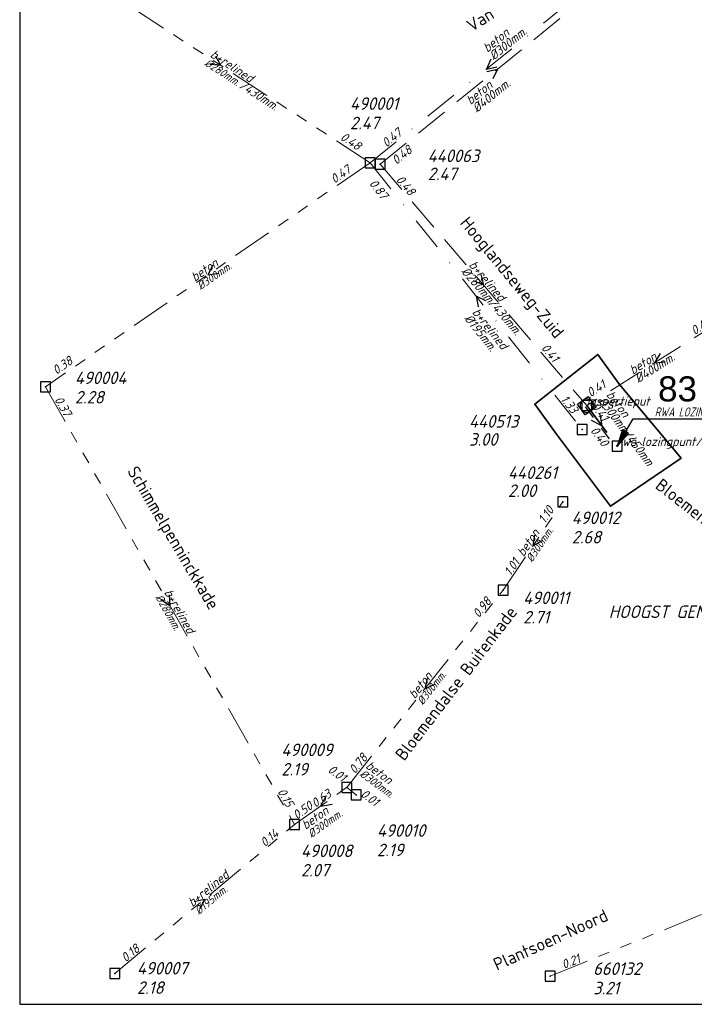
# Model space of a CAD drawing. Header units: metres. Extents: x 152202 to 157341, y 461610 to 468701.
# Tile 98 of 238: x 155075 to 155175, y 463514 to 463661. Entities that reach past the tile are written whole.
import ezdxf
from ezdxf.enums import TextEntityAlignment as Align

# ---------------------------------------------------------------- set-up
doc = ezdxf.new("R2010")
doc.units = ezdxf.units.M
doc.header["$PDMODE"] = 64
doc.header["$PDSIZE"] = 1.5
for name, pattern in [('HIDDEN', [4, 2, -2]), ('RI-GWA', [18.45, 6, -1.8, 1.75, -1.8, 1.75, -1.8, 1.75, -1.8]), ('RI-HWA', [7.4, 5, -2.4]), ('RI-VWA', [11, 5, -3, 0, -3])]:
    doc.linetypes.add(name, pattern=pattern)
doc.layers.get('0').update_dxf_attribs({"linetype": 'CONTINUOUS'})
doc.layers.get('DEFPOINTS').update_dxf_attribs({"linetype": 'CONTINUOUS'})
doc.layers.add('B-OI-RI-AANPIJLING', color=1, linetype='CONTINUOUS')
for name, color, linetype, lineweight in [('B-OI-RI-GWA-MATERIAAL-T18', 10, 'CONTINUOUS', 18), ('B-OI-RI-GWA-PUTDEKSELHOOGTE-T25', 10, 'CONTINUOUS', 25), ('B-OI-RI-GWA_BOB-T18', 10, 'CONTINUOUS', 18), ('B-OI-RI-GWA_DIAMETER-HOOGTE-T18', 10, 'CONTINUOUS', 18), ('B-OI-RI-GWA_DIAMETER-T18', 10, 'CONTINUOUS', 18), ('B-OI-RI-GWA_PUTNUMMER-T18', 10, 'CONTINUOUS', 18), ('B-OI-RI-GWA_RIOOLPUT-S', 10, 'CONTINUOUS', 25), ('B-OI-RI-GWA_TRANSPORTLEIDING-G', 10, 'RI-GWA', 18), ('B-OI-RI-HWA-BOB-T18', 150, 'CONTINUOUS', 18), ('B-OI-RI-HWA-MATERIAAL-T18', 150, 'CONTINUOUS', 18), ('B-OI-RI-HWA-PUTDEKSELHOOGTE-T25', 150, 'CONTINUOUS', 25), ('B-OI-RI-HWA-PUTNUMMER-T25', 150, 'CONTINUOUS', 25), ('B-OI-RI-HWA_DIAMETER-HOOGTE-T18', 150, 'CONTINUOUS', 18), ('B-OI-RI-HWA_DIAMETER-T18', 150, 'CONTINUOUS', 18), ('B-OI-RI-HWA_RIOOLPUT-S', 150, 'CONTINUOUS', 25), ('B-OI-RI-HWA_TRANSPORTLEIDING-G', 150, 'RI-HWA', 18), ('B-OI-RI-STROOMRICHTING-S', 252, 'CONTINUOUS', 25), ('B-OI-RI-VWA-BOB-T18', 34, 'CONTINUOUS', 18), ('B-OI-RI-VWA-DIAMETER-T18', 34, 'CONTINUOUS', 18), ('B-OI-RI-VWA-MATERIAAL-T18', 34, 'CONTINUOUS', 18), ('B-OI-RI-VWA_PUTDEKSELHOOGTE-T25', 34, 'CONTINUOUS', 25), ('B-OI-RI-VWA_PUTNUMMER-T25', 34, 'CONTINUOUS', 25), ('B-OI-RI-VWA_RIOOLPUT-S', 34, 'CONTINUOUS', 25), ('B-OI-RI-VWA_TRANSPORTLEIDING-G', 34, 'RI-VWA', 18), ('B-RO-OG-TOPOGRAFIE-T18', 2, 'CONTINUOUS', 18), ('N-OI-RI-BIJZONDERDERHEDEN-T18', 134, 'CONTINUOUS', 18), ('N-OI-RI-HWA-BOB-T18', 162, 'CONTINUOUS', 18), ('N-OI-RI-HWA-MATERIAAL-T18', 162, 'CONTINUOUS', 18), ('N-OI-RI-HWA-PUTDEKSELHOOGTE-T25', 162, 'CONTINUOUS', 25), ('N-OI-RI-HWA-PUTNUMMER-T25', 162, 'CONTINUOUS', 25), ('N-OI-RI-HWA_DIAMETER-T18', 162, 'CONTINUOUS', 18), ('N-OI-RI-HWA_RIOOLPUT-S', 162, 'CONTINUOUS', 25), ('N-OI-RI-HWA_TRANSPORTLEIDING-G', 162, 'RI-HWA', 35), ('N-OI-RI-STROOMRICHTING-S', 252, 'CONTINUOUS', 25), ('N-OI-RI-T50', 130, 'CONTINUOUS', 50), ('N-OI-RI-TRANSPORTLEIDING-GEEN VERIFICATIE-G', 161, 'HIDDEN', 30), ('N-OI-WH-T25', 2, 'CONTINUOUS', 25), ('N-RO-KG-GRENS_WERK-G', 7, 'XX-WERKGRENS', 35)]:
    doc.layers.add(name, color=color, linetype=linetype, lineweight=lineweight)
doc.styles.add('ARIAL', font='arial.ttf')
doc.styles.add('NLCS-ISO-M200-T18', font='NLCS-ISO.ttf', dxfattribs={"height": 360})
doc.styles.add('NLCS-ISO-M500-T18_CURSIEF', font='NLCS-ISO.ttf', dxfattribs={"oblique": 15, "height": 0.9})
doc.styles.add('NLCS-ISO-M750-T18_CURSIEF', font='NLCS-ISO.ttf', dxfattribs={"oblique": 15, "height": 1.35})
doc.styles.add('NLCS-ISO-M750-T25_CURSIEF', font='NLCS-ISO.ttf', dxfattribs={"oblique": 15, "height": 1.875})
doc.linetypes.add('XX-WERKGRENS', pattern='A,0,[137,NLCS.SHX,S=0.1,R=0,X=-1.1,Y=-1.35],-6', length=6)

# ---------------------------------------------------------------- blocks, each defined once
blk = doc.blocks.new('ACMAP_ANN_TEMPLATE_hwa-diam')
at = {"style": 'NLCS-ISO-M750-T18_CURSIEF', "oblique": 15}
blk.add_attdef('hwa-diam', (-3.7, -1.3), '', height=1.35, dxfattribs=at)
blk = doc.blocks.new('ACMAP_ANN_TEMPLATE_hwa-materiaal')
at = {"style": 'NLCS-ISO-M750-T18_CURSIEF', "oblique": 15}
blk.add_attdef('hwa-mat', (-3.7, 0.2), '', height=1.35, dxfattribs=at)
blk = doc.blocks.new('ACMAP_ANN_TEMPLATE_hwa-nap-l')
at = {"style": 'NLCS-ISO-M750-T18_CURSIEF', "oblique": 15}
blk.add_attdef('hwa-nap-l', (3.3, 0.2), '', height=1.35, dxfattribs=at)
blk = doc.blocks.new('ACMAP_ANN_TEMPLATE_hwa-nap-r')
at = {"style": 'NLCS-ISO-M750-T18_CURSIEF', "oblique": 15}
blk.add_attdef('hwa-nap-r', (-5.6, 0.2), '', height=1.35, dxfattribs=at)
blk = doc.blocks.new('ACMAP_ANN_TEMPLATE_hwa-puth')
at = {"color": 0, "linetype": 'ByBlock', "style": 'NLCS-ISO-M750-T25_CURSIEF', "oblique": 15}
blk.add_attdef('hwa-puth', (-9, -6.8), '', height=1.88, dxfattribs=at)
blk = doc.blocks.new('ACMAP_ANN_TEMPLATE_hwa-putnr')
at = {"color": 0, "linetype": 'ByBlock', "style": 'NLCS-ISO-M750-T25_CURSIEF', "oblique": 15}
blk.add_attdef('hwa-putnr', (-9, -4.1), '', height=1.88, dxfattribs=at)
blk = doc.blocks.new('ACMAP_ANN_TEMPLATE_type knoop')
at = {"layer": 'DEFPOINTS', "style": 'NLCS-ISO-M750-T18_CURSIEF', "oblique": 15}
blk.add_attdef('type_knoop', (0, 0), '', height=1.35, dxfattribs=at)
blk = doc.blocks.new('ACMAP_ANN_TEMPLATE_gwa-diam-hoogte')
at = {"style": 'NLCS-ISO-M750-T18_CURSIEF', "oblique": 15}
blk.add_attdef('gwa-diam-hoogte', (4, -1.3), '', height=1.35, dxfattribs=at)
blk = doc.blocks.new('ACMAP_ANN_TEMPLATE_hwa-diam-hoogte')
at = {"style": 'NLCS-ISO-M750-T18_CURSIEF', "oblique": 15}
blk.add_attdef('hwa-diam-hoogte', (2.5, -1.3), '', height=1.35, dxfattribs=at)
blk = doc.blocks.new('ACMAP_ANN_TEMPLATE_vwa-diam')
at = {"style": 'NLCS-ISO-M750-T18_CURSIEF', "oblique": 15}
blk.add_attdef('vwa-diam', (0.3, -1.3), '', height=1.35, dxfattribs=at)
blk = doc.blocks.new('ACMAP_ANN_TEMPLATE_vwa-materiaal')
at = {"style": 'NLCS-ISO-M750-T18_CURSIEF', "oblique": 15}
blk.add_attdef('vwa-mat', (0.3, 0.2), '', height=1.35, dxfattribs=at)
blk = doc.blocks.new('ACMAP_ANN_TEMPLATE_vwa-nap-l')
at = {"style": 'NLCS-ISO-M750-T18_CURSIEF', "oblique": 15}
blk.add_attdef('vwa-nap-l', (3.3, 0.2), '', height=1.35, dxfattribs=at)
blk = doc.blocks.new('ACMAP_ANN_TEMPLATE_vwa-nap-r')
at = {"style": 'NLCS-ISO-M750-T18_CURSIEF', "oblique": 15}
blk.add_attdef('vwa-nap-r', (-5.6, 0.2), '', height=1.35, dxfattribs=at)
blk = doc.blocks.new('ACMAP_ANN_TEMPLATE_gwa-diam')
at = {"style": 'NLCS-ISO-M500-T18_CURSIEF', "oblique": 15}
blk.add_attdef('gwa-diam', (-2.2, -1.3), '', height=1.2, dxfattribs=at)
blk = doc.blocks.new('ACMAP_ANN_TEMPLATE_gwa-materiaal')
at = {"style": 'NLCS-ISO-M750-T18_CURSIEF', "oblique": 15}
blk.add_attdef('gwa-mat', (-2.2, 0.2), '', height=1.35, dxfattribs=at)
blk = doc.blocks.new('ACMAP_ANN_TEMPLATE_gwa-nap-l')
at = {"style": 'NLCS-ISO-M750-T18_CURSIEF', "oblique": 15}
blk.add_attdef('gwa-nap-l', (2.3, 0.2), '', height=1.35, dxfattribs=at)
blk = doc.blocks.new('ACMAP_ANN_TEMPLATE_gwa-nap-r')
at = {"style": 'NLCS-ISO-M750-T18_CURSIEF', "oblique": 15}
blk.add_attdef('gwa-nap-r', (-5.6, 0.2), '', height=1.35, dxfattribs=at)
blk = doc.blocks.new('ACMAP_ANN_TEMPLATE_gwa-puth')
at = {"style": 'NLCS-ISO-M750-T25_CURSIEF', "oblique": 15}
blk.add_attdef('gwa-puth', (3, -5), '', height=1.88, dxfattribs=at)
blk = doc.blocks.new('ACMAP_ANN_TEMPLATE_gwa-putnr')
at = {"style": 'NLCS-ISO-M750-T25_CURSIEF', "oblique": 15}
blk.add_attdef('gwa-putnr', (3, -2.1), '', height=1.88, dxfattribs=at)
blk = doc.blocks.new('ACMAP_ANN_TEMPLATE_vwa-puth')
at = {"style": 'NLCS-ISO-M750-T25_CURSIEF', "oblique": 15}
blk.add_attdef('vwa-puth', (-3, 5), '', height=1.88, dxfattribs=at)
blk = doc.blocks.new('ACMAP_ANN_TEMPLATE_vwa-putnr')
at = {"style": 'NLCS-ISO-M750-T25_CURSIEF', "oblique": 15}
blk.add_attdef('vaw-putnr', (-3, 7.9), '', height=1.88, dxfattribs=at)
blk = doc.blocks.new('B-SRI-PUT_HWA-SO')
at = {"lineweight": -3, "flags": 128}
blk.add_lwpolyline([(-2, -2), (2, -2), (2, 2), (-2, 2)], close=True, dxfattribs=at)
at = {"lineweight": -3}
blk.add_circle((0, 0), 2, dxfattribs=at)

msp = doc.modelspace()

# ---------------------------------------------------------------- linework, layer by layer
at = {"layer": 'B-OI-RI-AANPIJLING', "flags": 128}
msp.add_lwpolyline([(155163.94, 463597.66), (155165.644, 463599.559), (155164.764, 463600.075), (155163.94, 463597.66), (155164.911, 463599.989), (155165.057, 463599.903), (155163.94, 463597.66), (155165.351, 463599.731), (155165.497, 463599.645), (155163.94, 463597.66), (155166.334, 463601.744), (155189.618, 463601.744)], dxfattribs=at)
at = {"layer": 'B-OI-RI-GWA_RIOOLPUT-S', "transparency": 33554623}
for p in [(155078.43, 463606.52), (155155.83, 463589.32), (155146.9, 463576.12), (155123.5, 463546.58), (155124.94, 463545.51), (155115.69, 463541.03), (155088.81, 463518.76), (155153.93, 463518.36)]:
    msp.add_point(p, dxfattribs=at)
at = {"layer": 'B-OI-RI-GWA_TRANSPORTLEIDING-G'}
for p, q in [((155127, 463640.04), (155082.38, 463669.09)), ((155127, 463640.04), (155082.38, 463669.09)), ((155127, 463640.04), (155078.43, 463606.52)), ((155078.43, 463606.52), (155115.69, 463541.03)), ((155146.9, 463576.12), (155155.83, 463589.32)), ((155123.5, 463546.58), (155146.9, 463576.12)), ((155115.69, 463541.03), (155123.5, 463546.58)), ((155123.5, 463546.58), (155124.94, 463545.51)), ((155088.81, 463518.76), (155115.69, 463541.03)), ((155153.93, 463518.36), (155203.07, 463538.34))]:
    msp.add_line(p, q, dxfattribs=at)
at = {"layer": 'B-OI-RI-HWA_RIOOLPUT-S'}
for p in [(155128.49, 463639.82), (155159.4, 463603.7)]:
    msp.add_point(p, dxfattribs=at)
at = {"layer": 'B-OI-RI-HWA_TRANSPORTLEIDING-G'}
for p, q in [((155128.49, 463639.82), (155163.602, 463668.229)), ((155128.49, 463639.82), (155159.4, 463603.7)), ((155128.49, 463639.82), (155159.4, 463603.7)), ((155179.7, 463616.5), (155159.4, 463603.7))]:
    msp.add_line(p, q, dxfattribs=at)
at = {"layer": 'B-OI-RI-STROOMRICHTING-S'}
for points in [[(155103.88, 463655.95), (155104.69, 463654.57), (155103.09, 463654.75)], [(155145.07, 463655.5), (155144.4, 463654.04), (155145.97, 463654.38)], [(155144.47, 463653.68), (155146.05, 463654.02), (155145.38, 463652.56)], [(155103.49, 463624.69), (155102.71, 463623.28), (155104.31, 463623.51)], [(155143.56, 463623.32), (155143.95, 463621.76), (155142.46, 463622.39)], [(155144.32, 463619.4), (155142.86, 463620.08), (155143.19, 463618.5)], [(155170.38, 463611.48), (155169.55, 463610.1), (155171.15, 463610.26)], [(155151.58, 463584.32), (155151.36, 463582.72), (155152.77, 463583.51)], [(155096.97, 463575.38), (155097.06, 463573.78), (155095.72, 463574.67)], [(155135.53, 463562.93), (155135.2, 463561.35), (155136.66, 463562.03)], [(155120.41, 463545.34), (155119.6, 463543.81), (155121.32, 463544.07)], [(155100.68, 463529.53), (155102.25, 463529.9), (155101.6, 463528.42)]]:
    msp.add_lwpolyline(points, dxfattribs=at)
at = {"layer": 'B-OI-RI-VWA_RIOOLPUT-S'}
for p in [(155127, 463640.04), (155158.72, 463600.12)]:
    msp.add_point(p, dxfattribs=at)
at = {"layer": 'B-OI-RI-VWA_TRANSPORTLEIDING-G'}
for q in [(155161.792, 463668.032), (155158.72, 463600.12)]:
    msp.add_line((155127, 463640.04), q, dxfattribs=at)
at = {"layer": 'DEFPOINTS', "flags": 128}
msp.add_lwpolyline([(155264.159, 463704.726), (155259.729, 463704.726), (155232.09, 463704.726), (155074.59, 463704.726), (155074.59, 463527.725), (155074.59, 463514.158), (155264.159, 463514.158)], close=True, dxfattribs=at)
msp.add_lwpolyline([(155264.159, 463704.726), (155259.729, 463704.726), (155232.09, 463704.726), (155074.59, 463704.726), (155074.59, 463527.725), (155074.59, 463514.158), (155264.159, 463514.158)], close=True, dxfattribs=at)
at = {"layer": 'N-OI-RI-HWA_RIOOLPUT-S'}
for p in [(155159.4, 463603.7), (155163.94, 463597.66)]:
    msp.add_point(p, dxfattribs=at)
at = {"layer": 'N-OI-RI-HWA_TRANSPORTLEIDING-G'}
msp.add_line((155159.4, 463603.7), (155163.94, 463597.66), dxfattribs=at)
at = {"layer": 'N-OI-RI-STROOMRICHTING-S'}
msp.add_lwpolyline([(155161.36, 463602.4), (155161.67, 463600.68), (155160.11, 463601.46)], dxfattribs=at)
msp.add_lwpolyline([(155161.36, 463602.4), (155161.67, 463600.68), (155160.11, 463601.46)], dxfattribs=at)
at = {"layer": 'N-OI-RI-TRANSPORTLEIDING-GEEN VERIFICATIE-G'}
msp.add_line((155159.16, 463603.52), (155163.7, 463597.48), dxfattribs=at)
at = {"layer": 'N-RO-KG-GRENS_WERK-G', "ltscale": 0.5, "flags": 128}
msp.add_lwpolyline([(155154.869, 463599.429), (155162.936, 463588.654), (155173.54, 463595.855), (155164.296, 463606.854), (155161.046, 463611.358), (155151.619, 463603.934)], close=True, dxfattribs=at)

# ---------------------------------------------------------------- block references
at = {"layer": 'B-OI-RI-GWA-MATERIAAL-T18', "transparency": 33554623}
ref = msp.add_blockref('ACMAP_ANN_TEMPLATE_gwa-materiaal', (155104.69, 463654.565), dxfattribs=dict(at, rotation=326.9337262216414))
ref.add_attrib('gwa-mat', 'b+relined', (155102.955, 463655.933), dxfattribs={"layer": '0', "color": 0, "linetype": 'ByBlock', "height": 1.35, "rotation": 326.93373, "style": 'NLCS-ISO-M750-T18_CURSIEF', "oblique": 15})
ref = msp.add_blockref('ACMAP_ANN_TEMPLATE_gwa-materiaal', (155102.715, 463623.28), dxfattribs=dict(at, rotation=34.61102964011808))
ref.add_attrib('gwa-mat', 'beton', (155100.791, 463622.195), dxfattribs={"layer": '0', "color": 0, "linetype": 'ByBlock', "height": 1.35, "rotation": 34.61103, "style": 'NLCS-ISO-M750-T18_CURSIEF', "oblique": 15})
ref = msp.add_blockref('ACMAP_ANN_TEMPLATE_gwa-materiaal', (155151.365, 463582.72), dxfattribs=dict(at, rotation=55.92105306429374))
ref.add_attrib('gwa-mat', 'beton', (155149.967, 463581.01), dxfattribs={"layer": '0', "color": 0, "linetype": 'ByBlock', "height": 1.35, "rotation": 55.92105, "style": 'NLCS-ISO-M750-T18_CURSIEF', "oblique": 15})
ref = msp.add_blockref('ACMAP_ANN_TEMPLATE_gwa-materiaal', (155097.06, 463573.775), dxfattribs=dict(at, rotation=299.6373581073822))
ref.add_attrib('gwa-mat', 'b+relined', (155096.146, 463575.786), dxfattribs={"layer": '0', "color": 0, "linetype": 'ByBlock', "height": 1.35, "rotation": 299.63736, "style": 'NLCS-ISO-M750-T18_CURSIEF', "oblique": 15})
ref = msp.add_blockref('ACMAP_ANN_TEMPLATE_gwa-materiaal', (155135.2, 463561.35), dxfattribs=dict(at, rotation=51.61562727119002))
ref.add_attrib('gwa-mat', 'beton', (155133.677, 463559.75), dxfattribs={"layer": '0', "color": 0, "linetype": 'ByBlock', "height": 1.35, "rotation": 51.61563, "style": 'NLCS-ISO-M750-T18_CURSIEF', "oblique": 15})
ref = msp.add_blockref('ACMAP_ANN_TEMPLATE_gwa-materiaal', (155127.875, 463548.136), dxfattribs=dict(at, rotation=323.3856002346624))
ref.add_attrib('gwa-mat', 'beton', (155126.228, 463549.609), dxfattribs={"layer": '0', "color": 0, "linetype": 'ByBlock', "height": 1.35, "rotation": 323.3856, "style": 'NLCS-ISO-M750-T18_CURSIEF', "oblique": 15})
ref = msp.add_blockref('ACMAP_ANN_TEMPLATE_gwa-materiaal', (155119.262, 463541.34), dxfattribs=dict(at, rotation=35.39864438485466))
ref.add_attrib('gwa-mat', 'beton', (155117.353, 463540.229), dxfattribs={"layer": '0', "color": 0, "linetype": 'ByBlock', "height": 1.35, "rotation": 35.39864, "style": 'NLCS-ISO-M750-T18_CURSIEF', "oblique": 15})
ref = msp.add_blockref('ACMAP_ANN_TEMPLATE_gwa-materiaal', (155102.25, 463529.895), dxfattribs=dict(at, rotation=39.64164714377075))
ref.add_attrib('gwa-mat', 'b+relined', (155100.428, 463528.645), dxfattribs={"layer": '0', "color": 0, "linetype": 'ByBlock', "height": 1.35, "rotation": 39.64165, "style": 'NLCS-ISO-M750-T18_CURSIEF', "oblique": 15})
at = {"layer": 'B-OI-RI-GWA-PUTDEKSELHOOGTE-T25', "transparency": 33554623}
ref = msp.add_blockref('ACMAP_ANN_TEMPLATE_gwa-puth', (155079.848, 463609.022), dxfattribs=at)
ref.add_attrib('gwa-puth', '2.28', (155082.848, 463604.022), dxfattribs={"layer": '0', "color": 0, "linetype": 'ByBlock', "height": 1.875, "style": 'NLCS-ISO-M750-T25_CURSIEF', "oblique": 15})
ref = msp.add_blockref('ACMAP_ANN_TEMPLATE_gwa-puth', (155154.161, 463588.092), dxfattribs=at)
ref.add_attrib('gwa-puth', '2.68', (155157.161, 463583.092), dxfattribs={"layer": '0', "color": 0, "linetype": 'ByBlock', "height": 1.875, "style": 'NLCS-ISO-M750-T25_CURSIEF', "oblique": 15})
ref = msp.add_blockref('ACMAP_ANN_TEMPLATE_gwa-puth', (155146.9, 463576.12), dxfattribs=at)
ref.add_attrib('gwa-puth', '2.71', (155149.9, 463571.12), dxfattribs={"layer": '0', "color": 0, "linetype": 'ByBlock', "height": 1.875, "style": 'NLCS-ISO-M750-T25_CURSIEF', "oblique": 15})
ref = msp.add_blockref('ACMAP_ANN_TEMPLATE_gwa-puth', (155110.725, 463553.377), dxfattribs=at)
ref.add_attrib('gwa-puth', '2.19', (155113.725, 463548.377), dxfattribs={"layer": '0', "color": 0, "linetype": 'ByBlock', "height": 1.875, "style": 'NLCS-ISO-M750-T25_CURSIEF', "oblique": 15})
ref = msp.add_blockref('ACMAP_ANN_TEMPLATE_gwa-puth', (155125.037, 463541.309), dxfattribs=at)
ref.add_attrib('gwa-puth', '2.19', (155128.037, 463536.309), dxfattribs={"layer": '0', "color": 0, "linetype": 'ByBlock', "height": 1.875, "style": 'NLCS-ISO-M750-T25_CURSIEF', "oblique": 15})
ref = msp.add_blockref('ACMAP_ANN_TEMPLATE_gwa-puth', (155113.66, 463538.278), dxfattribs=at)
ref.add_attrib('gwa-puth', '2.07', (155116.66, 463533.278), dxfattribs={"layer": '0', "color": 0, "linetype": 'ByBlock', "height": 1.875, "style": 'NLCS-ISO-M750-T25_CURSIEF', "oblique": 15})
ref = msp.add_blockref('ACMAP_ANN_TEMPLATE_gwa-puth', (155089.127, 463520.714), dxfattribs=at)
ref.add_attrib('gwa-puth', '2.18', (155092.127, 463515.714), dxfattribs={"layer": '0', "color": 0, "linetype": 'ByBlock', "height": 1.875, "style": 'NLCS-ISO-M750-T25_CURSIEF', "oblique": 15})
ref = msp.add_blockref('ACMAP_ANN_TEMPLATE_gwa-puth', (155157.363, 463520.647), dxfattribs=at)
ref.add_attrib('gwa-puth', '3.21', (155160.363, 463515.647), dxfattribs={"layer": '0', "color": 0, "linetype": 'ByBlock', "height": 1.875, "style": 'NLCS-ISO-M750-T25_CURSIEF', "oblique": 15})
at = {"layer": 'B-OI-RI-GWA_BOB-T18', "transparency": 33554623}
ref = msp.add_blockref('ACMAP_ANN_TEMPLATE_gwa-nap-l', (155120.391, 463644.649), dxfattribs=dict(at, rotation=326.9337262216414))
ref.add_attrib('gwa-nap-l', '0.48', (155122.427, 463643.562), dxfattribs={"layer": '0', "color": 0, "linetype": 'ByBlock', "height": 1.35, "rotation": 326.93373, "style": 'NLCS-ISO-M750-T18_CURSIEF', "oblique": 15})
ref = msp.add_blockref('ACMAP_ANN_TEMPLATE_gwa-nap-l', (155119.894, 463635.396), dxfattribs=dict(at, rotation=34.61102964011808))
ref.add_attrib('gwa-nap-l', '0.47', (155121.674, 463636.867), dxfattribs={"layer": '0', "color": 0, "linetype": 'ByBlock', "height": 1.35, "rotation": 34.61103, "style": 'NLCS-ISO-M750-T18_CURSIEF', "oblique": 15})
ref = msp.add_blockref('ACMAP_ANN_TEMPLATE_gwa-nap-r', (155084.801, 463611.294), dxfattribs=dict(at, rotation=34.61102964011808))
ref.add_attrib('gwa-nap-r', '0.38', (155080.079, 463608.277), dxfattribs={"layer": '0', "color": 0, "linetype": 'ByBlock', "height": 1.35, "rotation": 34.61103, "style": 'NLCS-ISO-M750-T18_CURSIEF', "oblique": 15})
ref = msp.add_blockref('ACMAP_ANN_TEMPLATE_gwa-nap-l', (155078.43, 463606.52), dxfattribs=dict(at, rotation=299.6373581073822))
ref.add_attrib('gwa-nap-l', '0.37', (155079.741, 463604.62), dxfattribs={"layer": '0', "color": 0, "linetype": 'ByBlock', "height": 1.35, "rotation": 299.63736, "style": 'NLCS-ISO-M750-T18_CURSIEF', "oblique": 15})
ref = msp.add_blockref('ACMAP_ANN_TEMPLATE_gwa-nap-r', (155156.442, 463590.471), dxfattribs=dict(at, rotation=55.92105306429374))
ref.add_attrib('gwa-nap-r', '1.10', (155153.139, 463585.945), dxfattribs={"layer": '0', "color": 0, "linetype": 'ByBlock', "height": 1.35, "rotation": 55.92105, "style": 'NLCS-ISO-M750-T18_CURSIEF', "oblique": 15})
ref = msp.add_blockref('ACMAP_ANN_TEMPLATE_gwa-nap-l', (155146.9, 463576.12), dxfattribs=dict(at, rotation=55.92105306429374))
ref.add_attrib('gwa-nap-l', '1.01', (155148.023, 463578.137), dxfattribs={"layer": '0', "color": 0, "linetype": 'ByBlock', "height": 1.35, "rotation": 55.92105, "style": 'NLCS-ISO-M750-T18_CURSIEF', "oblique": 15})
ref = msp.add_blockref('ACMAP_ANN_TEMPLATE_gwa-nap-r', (155146.9, 463576.12), dxfattribs=dict(at, rotation=51.61562727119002))
ref.add_attrib('gwa-nap-r', '0.98', (155143.266, 463571.855), dxfattribs={"layer": '0', "color": 0, "linetype": 'ByBlock', "height": 1.35, "rotation": 51.61563, "style": 'NLCS-ISO-M750-T18_CURSIEF', "oblique": 15})
ref = msp.add_blockref('ACMAP_ANN_TEMPLATE_gwa-nap-l', (155123.5, 463546.58), dxfattribs=dict(at, rotation=51.61562727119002))
ref.add_attrib('gwa-nap-l', '0.78', (155124.771, 463548.507), dxfattribs={"layer": '0', "color": 0, "linetype": 'ByBlock', "height": 1.35, "rotation": 51.61563, "style": 'NLCS-ISO-M750-T18_CURSIEF', "oblique": 15})
ref = msp.add_blockref('ACMAP_ANN_TEMPLATE_gwa-nap-r', (155124.94, 463545.51), dxfattribs=dict(at, rotation=323.3856002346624))
ref.add_attrib('gwa-nap-r', '0.01', (155120.564, 463549.011), dxfattribs={"layer": '0', "color": 0, "linetype": 'ByBlock', "height": 1.35, "rotation": 323.3856, "style": 'NLCS-ISO-M750-T18_CURSIEF', "oblique": 15})
ref = msp.add_blockref('ACMAP_ANN_TEMPLATE_gwa-nap-r', (155115.69, 463541.03), dxfattribs=dict(at, rotation=299.6373581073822))
ref.add_attrib('gwa-nap-r', '0.15', (155113.095, 463545.996), dxfattribs={"layer": '0', "color": 0, "linetype": 'ByBlock', "height": 1.35, "rotation": 299.63736, "style": 'NLCS-ISO-M750-T18_CURSIEF', "oblique": 15})
ref = msp.add_blockref('ACMAP_ANN_TEMPLATE_gwa-nap-r', (155123.5, 463546.58), dxfattribs=dict(at, rotation=35.39864438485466))
ref.add_attrib('gwa-nap-r', '0.63', (155118.819, 463543.499), dxfattribs={"layer": '0', "color": 0, "linetype": 'ByBlock', "height": 1.35, "rotation": 35.39864, "style": 'NLCS-ISO-M750-T18_CURSIEF', "oblique": 15})
ref = msp.add_blockref('ACMAP_ANN_TEMPLATE_gwa-nap-l', (155123.5, 463546.58), dxfattribs=dict(at, rotation=323.3856002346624))
ref.add_attrib('gwa-nap-l', '0.01', (155125.465, 463545.369), dxfattribs={"layer": '0', "color": 0, "linetype": 'ByBlock', "height": 1.35, "rotation": 323.3856, "style": 'NLCS-ISO-M750-T18_CURSIEF', "oblique": 15})
ref = msp.add_blockref('ACMAP_ANN_TEMPLATE_gwa-nap-l', (155114.29, 463540.227), dxfattribs=dict(at, rotation=35.39864438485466))
ref.add_attrib('gwa-nap-l', '0.50', (155116.049, 463541.722), dxfattribs={"layer": '0', "color": 0, "linetype": 'ByBlock', "height": 1.35, "rotation": 35.39864, "style": 'NLCS-ISO-M750-T18_CURSIEF', "oblique": 15})
ref = msp.add_blockref('ACMAP_ANN_TEMPLATE_gwa-nap-r', (155115.69, 463541.03), dxfattribs=dict(at, rotation=39.64164714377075))
ref.add_attrib('gwa-nap-r', '0.14', (155111.25, 463537.611), dxfattribs={"layer": '0', "color": 0, "linetype": 'ByBlock', "height": 1.35, "rotation": 39.64165, "style": 'NLCS-ISO-M750-T18_CURSIEF', "oblique": 15})
ref = msp.add_blockref('ACMAP_ANN_TEMPLATE_gwa-nap-l', (155088.81, 463518.76), dxfattribs=dict(at, rotation=39.64164714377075))
ref.add_attrib('gwa-nap-l', '0.18', (155090.454, 463520.381), dxfattribs={"layer": '0', "color": 0, "linetype": 'ByBlock', "height": 1.35, "rotation": 39.64165, "style": 'NLCS-ISO-M750-T18_CURSIEF', "oblique": 15})
ref = msp.add_blockref('ACMAP_ANN_TEMPLATE_gwa-nap-l', (155153.93, 463518.36), dxfattribs=dict(at, rotation=22.12633480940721))
ref.add_attrib('gwa-nap-l', '0.21', (155155.985, 463519.412), dxfattribs={"layer": '0', "color": 0, "linetype": 'ByBlock', "height": 1.35, "rotation": 22.12633, "style": 'NLCS-ISO-M750-T18_CURSIEF', "oblique": 15})
at = {"layer": 'B-OI-RI-GWA_DIAMETER-HOOGTE-T18', "transparency": 33554623}
ref = msp.add_blockref('ACMAP_ANN_TEMPLATE_gwa-diam-hoogte', (155104.69, 463654.565), dxfattribs=dict(at, rotation=326.9337262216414))
ref.add_attrib('gwa-diam-hoogte', '/430mm.', (155107.333, 463651.293), dxfattribs={"layer": '0', "color": 0, "linetype": 'ByBlock', "height": 1.35, "rotation": 326.93373, "style": 'NLCS-ISO-M750-T18_CURSIEF', "oblique": 15})
at = {"layer": 'B-OI-RI-GWA_DIAMETER-T18', "transparency": 33554623}
ref = msp.add_blockref('ACMAP_ANN_TEMPLATE_gwa-diam', (155104.69, 463654.565), dxfattribs=dict(at, rotation=326.9337262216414))
ref.add_attrib('gwa-diam', '%%c280mm.', (155102.137, 463654.676), dxfattribs={"layer": '0', "color": 0, "linetype": 'ByBlock', "height": 1.2, "rotation": 326.93373, "style": 'NLCS-ISO-M500-T18_CURSIEF', "oblique": 15})
ref = msp.add_blockref('ACMAP_ANN_TEMPLATE_gwa-diam', (155102.715, 463623.28), dxfattribs=dict(at, rotation=34.61102964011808))
ref.add_attrib('gwa-diam', '%%c300mm.', (155101.643, 463620.96), dxfattribs={"layer": '0', "color": 0, "linetype": 'ByBlock', "height": 1.2, "rotation": 34.61103, "style": 'NLCS-ISO-M500-T18_CURSIEF', "oblique": 15})
ref = msp.add_blockref('ACMAP_ANN_TEMPLATE_gwa-diam', (155151.365, 463582.72), dxfattribs=dict(at, rotation=55.92105306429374))
ref.add_attrib('gwa-diam', '%%c300mm.', (155151.209, 463580.169), dxfattribs={"layer": '0', "color": 0, "linetype": 'ByBlock', "height": 1.2, "rotation": 55.92105, "style": 'NLCS-ISO-M500-T18_CURSIEF', "oblique": 15})
ref = msp.add_blockref('ACMAP_ANN_TEMPLATE_gwa-diam', (155097.06, 463573.775), dxfattribs=dict(at, rotation=299.6373581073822))
ref.add_attrib('gwa-diam', '%%c280mm.', (155094.842, 463575.044), dxfattribs={"layer": '0', "color": 0, "linetype": 'ByBlock', "height": 1.2, "rotation": 299.63736, "style": 'NLCS-ISO-M500-T18_CURSIEF', "oblique": 15})
ref = msp.add_blockref('ACMAP_ANN_TEMPLATE_gwa-diam', (155135.2, 463561.35), dxfattribs=dict(at, rotation=51.61562727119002))
ref.add_attrib('gwa-diam', '%%c300mm.', (155134.853, 463558.818), dxfattribs={"layer": '0', "color": 0, "linetype": 'ByBlock', "height": 1.2, "rotation": 51.61563, "style": 'NLCS-ISO-M500-T18_CURSIEF', "oblique": 15})
ref = msp.add_blockref('ACMAP_ANN_TEMPLATE_gwa-diam', (155127.875, 463548.136), dxfattribs=dict(at, rotation=323.3856002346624))
ref.add_attrib('gwa-diam', '%%c300mm.', (155125.333, 463548.405), dxfattribs={"layer": '0', "color": 0, "linetype": 'ByBlock', "height": 1.2, "rotation": 323.3856, "style": 'NLCS-ISO-M500-T18_CURSIEF', "oblique": 15})
ref = msp.add_blockref('ACMAP_ANN_TEMPLATE_gwa-diam', (155119.262, 463541.34), dxfattribs=dict(at, rotation=35.39864438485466))
ref.add_attrib('gwa-diam', '%%c300mm.', (155118.222, 463539.006), dxfattribs={"layer": '0', "color": 0, "linetype": 'ByBlock', "height": 1.2, "rotation": 35.39864, "style": 'NLCS-ISO-M500-T18_CURSIEF', "oblique": 15})
ref = msp.add_blockref('ACMAP_ANN_TEMPLATE_gwa-diam', (155102.25, 463529.895), dxfattribs=dict(at, rotation=39.64164714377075))
ref.add_attrib('gwa-diam', '%%c195mm.', (155101.385, 463527.49), dxfattribs={"layer": '0', "color": 0, "linetype": 'ByBlock', "height": 1.2, "rotation": 39.64165, "style": 'NLCS-ISO-M500-T18_CURSIEF', "oblique": 15})
at = {"layer": 'B-OI-RI-GWA_PUTNUMMER-T18', "transparency": 33554623}
ref = msp.add_blockref('ACMAP_ANN_TEMPLATE_gwa-putnr', (155079.848, 463609.022), dxfattribs=at)
ref.add_attrib('gwa-putnr', '490004', (155082.848, 463606.922), dxfattribs={"layer": '0', "color": 0, "linetype": 'ByBlock', "height": 1.875, "style": 'NLCS-ISO-M750-T25_CURSIEF', "oblique": 15})
ref = msp.add_blockref('ACMAP_ANN_TEMPLATE_gwa-putnr', (155154.161, 463588.092), dxfattribs=at)
ref.add_attrib('gwa-putnr', '490012', (155157.161, 463585.992), dxfattribs={"layer": '0', "color": 0, "linetype": 'ByBlock', "height": 1.875, "style": 'NLCS-ISO-M750-T25_CURSIEF', "oblique": 15})
ref = msp.add_blockref('ACMAP_ANN_TEMPLATE_gwa-putnr', (155146.9, 463576.12), dxfattribs=at)
ref.add_attrib('gwa-putnr', '490011', (155149.9, 463574.02), dxfattribs={"layer": '0', "color": 0, "linetype": 'ByBlock', "height": 1.875, "style": 'NLCS-ISO-M750-T25_CURSIEF', "oblique": 15})
ref = msp.add_blockref('ACMAP_ANN_TEMPLATE_gwa-putnr', (155110.725, 463553.377), dxfattribs=at)
ref.add_attrib('gwa-putnr', '490009', (155113.725, 463551.277), dxfattribs={"layer": '0', "color": 0, "linetype": 'ByBlock', "height": 1.875, "style": 'NLCS-ISO-M750-T25_CURSIEF', "oblique": 15})
ref = msp.add_blockref('ACMAP_ANN_TEMPLATE_gwa-putnr', (155125.037, 463541.309), dxfattribs=at)
ref.add_attrib('gwa-putnr', '490010', (155128.037, 463539.209), dxfattribs={"layer": '0', "color": 0, "linetype": 'ByBlock', "height": 1.875, "style": 'NLCS-ISO-M750-T25_CURSIEF', "oblique": 15})
ref = msp.add_blockref('ACMAP_ANN_TEMPLATE_gwa-putnr', (155113.66, 463538.278), dxfattribs=at)
ref.add_attrib('gwa-putnr', '490008', (155116.66, 463536.178), dxfattribs={"layer": '0', "color": 0, "linetype": 'ByBlock', "height": 1.875, "style": 'NLCS-ISO-M750-T25_CURSIEF', "oblique": 15})
ref = msp.add_blockref('ACMAP_ANN_TEMPLATE_gwa-putnr', (155089.127, 463520.714), dxfattribs=at)
ref.add_attrib('gwa-putnr', '490007', (155092.127, 463518.614), dxfattribs={"layer": '0', "color": 0, "linetype": 'ByBlock', "height": 1.875, "style": 'NLCS-ISO-M750-T25_CURSIEF', "oblique": 15})
ref = msp.add_blockref('ACMAP_ANN_TEMPLATE_gwa-putnr', (155157.363, 463520.647), dxfattribs=at)
ref.add_attrib('gwa-putnr', '660132', (155160.363, 463518.547), dxfattribs={"layer": '0', "color": 0, "linetype": 'ByBlock', "height": 1.875, "style": 'NLCS-ISO-M750-T25_CURSIEF', "oblique": 15})
at = {"layer": 'B-OI-RI-HWA-BOB-T18'}
ref = msp.add_blockref('ACMAP_ANN_TEMPLATE_hwa-nap-l', (155128.49, 463637.441), dxfattribs=dict(at, rotation=38.97620415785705))
ref.add_attrib('hwa-nap-l', '0.48', (155130.93, 463639.672), dxfattribs={"layer": '0', "color": 0, "linetype": 'ByBlock', "height": 1.35, "rotation": 38.9762, "style": 'NLCS-ISO-M750-T18_CURSIEF', "oblique": 15})
ref = msp.add_blockref('ACMAP_ANN_TEMPLATE_hwa-nap-l', (155128.49, 463639.82), dxfattribs=dict(at, rotation=310.5555416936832))
ref.add_attrib('hwa-nap-l', '0.48', (155130.788, 463637.443), dxfattribs={"layer": '0', "color": 0, "linetype": 'ByBlock', "height": 1.35, "rotation": 310.55554, "style": 'NLCS-ISO-M750-T18_CURSIEF', "oblique": 15})
ref = msp.add_blockref('ACMAP_ANN_TEMPLATE_hwa-nap-l', (155172.843, 463612.262), dxfattribs=dict(at, rotation=32.23314791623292))
ref.add_attrib('hwa-nap-l', '0.45', (155175.528, 463614.192), dxfattribs={"layer": '0', "color": 0, "linetype": 'ByBlock', "height": 1.35, "rotation": 32.23315, "style": 'NLCS-ISO-M750-T18_CURSIEF', "oblique": 15})
ref = msp.add_blockref('ACMAP_ANN_TEMPLATE_hwa-nap-r', (155155.99, 463607.891), dxfattribs=dict(at, rotation=310.5555416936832))
ref.add_attrib('hwa-nap-r', '0.41', (155152.501, 463612.275), dxfattribs={"layer": '0', "color": 0, "linetype": 'ByBlock', "height": 1.35, "rotation": 310.55554, "style": 'NLCS-ISO-M750-T18_CURSIEF', "oblique": 15})
ref = msp.add_blockref('ACMAP_ANN_TEMPLATE_hwa-nap-r', (155164.801, 463607.735), dxfattribs=dict(at, rotation=32.23314791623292))
ref.add_attrib('hwa-nap-r', '0.41', (155159.958, 463604.917), dxfattribs={"layer": '0', "color": 0, "linetype": 'ByBlock', "height": 1.35, "rotation": 32.23315, "style": 'NLCS-ISO-M750-T18_CURSIEF', "oblique": 15})
at = {"layer": 'B-OI-RI-HWA-MATERIAAL-T18'}
ref = msp.add_blockref('ACMAP_ANN_TEMPLATE_hwa-materiaal', (155145.022, 463650.803), dxfattribs=dict(at, rotation=38.97620415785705))
ref.add_attrib('hwa-mat', 'beton', (155142.019, 463648.631), dxfattribs={"layer": '0', "color": 0, "linetype": 'ByBlock', "height": 1.35, "rotation": 38.9762, "style": 'NLCS-ISO-M750-T18_CURSIEF', "oblique": 15})
ref = msp.add_blockref('ACMAP_ANN_TEMPLATE_hwa-materiaal', (155143.945, 463621.76), dxfattribs=dict(at, rotation=310.5555416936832))
ref.add_attrib('hwa-mat', 'b+relined', (155141.691, 463624.701), dxfattribs={"layer": '0', "color": 0, "linetype": 'ByBlock', "height": 1.35, "rotation": 310.55554, "style": 'NLCS-ISO-M750-T18_CURSIEF', "oblique": 15})
ref = msp.add_blockref('ACMAP_ANN_TEMPLATE_hwa-materiaal', (155169.55, 463610.1), dxfattribs=dict(at, rotation=32.23314791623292))
ref.add_attrib('hwa-mat', 'beton', (155166.314, 463608.296), dxfattribs={"layer": '0', "color": 0, "linetype": 'ByBlock', "height": 1.35, "rotation": 32.23315, "style": 'NLCS-ISO-M750-T18_CURSIEF', "oblique": 15})
at = {"layer": 'B-OI-RI-HWA-PUTDEKSELHOOGTE-T25'}
msp.add_blockref('ACMAP_ANN_TEMPLATE_hwa-puth', (155144.618, 463644.227), dxfattribs=at).add_auto_attribs({'hwa-puth': '2.47'})
at = {"layer": 'B-OI-RI-HWA-PUTNUMMER-T25'}
msp.add_blockref('ACMAP_ANN_TEMPLATE_hwa-putnr', (155144.618, 463644.227), dxfattribs=at).add_auto_attribs({'hwa-putnr': '440063'})
at = {"layer": 'B-OI-RI-HWA_DIAMETER-HOOGTE-T18'}
ref = msp.add_blockref('ACMAP_ANN_TEMPLATE_hwa-diam-hoogte', (155143.945, 463621.76), dxfattribs=dict(at, rotation=310.5555416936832))
ref.add_attrib('hwa-diam-hoogte', '/430mm.', (155144.583, 463619.015), dxfattribs={"layer": '0', "color": 0, "linetype": 'ByBlock', "height": 1.35, "rotation": 310.55554, "style": 'NLCS-ISO-M750-T18_CURSIEF', "oblique": 15})
at = {"layer": 'B-OI-RI-HWA_DIAMETER-T18'}
ref = msp.add_blockref('ACMAP_ANN_TEMPLATE_hwa-diam', (155145.022, 463650.803), dxfattribs=dict(at, rotation=38.97620415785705))
ref.add_attrib('hwa-diam', '%%c400mm.', (155142.963, 463647.465), dxfattribs={"layer": '0', "color": 0, "linetype": 'ByBlock', "height": 1.35, "rotation": 38.9762, "style": 'NLCS-ISO-M750-T18_CURSIEF', "oblique": 15})
ref = msp.add_blockref('ACMAP_ANN_TEMPLATE_hwa-diam', (155143.945, 463621.76), dxfattribs=dict(at, rotation=310.5555416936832))
ref.add_attrib('hwa-diam', '%%c280mm.', (155140.552, 463623.726), dxfattribs={"layer": '0', "color": 0, "linetype": 'ByBlock', "height": 1.35, "rotation": 310.55554, "style": 'NLCS-ISO-M750-T18_CURSIEF', "oblique": 15})
ref = msp.add_blockref('ACMAP_ANN_TEMPLATE_hwa-diam', (155169.55, 463610.1), dxfattribs=dict(at, rotation=32.23314791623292))
ref.add_attrib('hwa-diam', '%%c400mm.', (155167.114, 463607.027), dxfattribs={"layer": '0', "color": 0, "linetype": 'ByBlock', "height": 1.35, "rotation": 32.23315, "style": 'NLCS-ISO-M750-T18_CURSIEF', "oblique": 15})
at = {"layer": 'B-OI-RI-VWA-BOB-T18'}
ref = msp.add_blockref('ACMAP_ANN_TEMPLATE_vwa-nap-l', (155127, 463640.04), dxfattribs=dict(at, rotation=38.81851303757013))
ref.add_attrib('vwa-nap-l', '0.47', (155129.446, 463642.264), dxfattribs={"layer": '0', "color": 0, "linetype": 'ByBlock', "height": 1.35, "rotation": 38.81851, "style": 'NLCS-ISO-M750-T18_CURSIEF', "oblique": 15})
ref = msp.add_blockref('ACMAP_ANN_TEMPLATE_vwa-nap-l', (155124.581, 463639.36), dxfattribs=dict(at, rotation=308.4702737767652))
ref.add_attrib('vwa-nap-l', '0.87', (155126.791, 463636.901), dxfattribs={"layer": '0', "color": 0, "linetype": 'ByBlock', "height": 1.35, "rotation": 308.47027, "style": 'NLCS-ISO-M750-T18_CURSIEF', "oblique": 15})
ref = msp.add_blockref('ACMAP_ANN_TEMPLATE_vwa-nap-r', (155158.72, 463600.12), dxfattribs=dict(at, rotation=308.4702737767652))
ref.add_attrib('vwa-nap-r', '1.33', (155155.393, 463604.629), dxfattribs={"layer": '0', "color": 0, "linetype": 'ByBlock', "height": 1.35, "rotation": 308.47027, "style": 'NLCS-ISO-M750-T18_CURSIEF', "oblique": 15})
at = {"layer": 'B-OI-RI-VWA-DIAMETER-T18'}
ref = msp.add_blockref('ACMAP_ANN_TEMPLATE_vwa-diam', (155144.434, 463656.12), dxfattribs=dict(at, rotation=38.81851303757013))
ref.add_attrib('vwa-diam', '%%c300mm.', (155145.483, 463655.296), dxfattribs={"layer": '0', "color": 0, "linetype": 'ByBlock', "height": 1.35, "rotation": 38.81851, "style": 'NLCS-ISO-M750-T18_CURSIEF', "oblique": 15})
ref = msp.add_blockref('ACMAP_ANN_TEMPLATE_vwa-diam', (155141.852, 463617.761), dxfattribs=dict(at, rotation=308.4702737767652))
ref.add_attrib('vwa-diam', '%%c195mm.', (155141.021, 463616.717), dxfattribs={"layer": '0', "color": 0, "linetype": 'ByBlock', "height": 1.35, "rotation": 308.47027, "style": 'NLCS-ISO-M750-T18_CURSIEF', "oblique": 15})
at = {"layer": 'B-OI-RI-VWA-MATERIAAL-T18'}
ref = msp.add_blockref('ACMAP_ANN_TEMPLATE_vwa-materiaal', (155144.434, 463656.12), dxfattribs=dict(at, rotation=38.81851303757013))
ref.add_attrib('vwa-mat', 'beton', (155144.542, 463656.464), dxfattribs={"layer": '0', "color": 0, "linetype": 'ByBlock', "height": 1.35, "rotation": 38.81851, "style": 'NLCS-ISO-M750-T18_CURSIEF', "oblique": 15})
ref = msp.add_blockref('ACMAP_ANN_TEMPLATE_vwa-materiaal', (155141.852, 463617.761), dxfattribs=dict(at, rotation=308.4702737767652))
ref.add_attrib('vwa-mat', 'b+relined', (155142.195, 463617.651), dxfattribs={"layer": '0', "color": 0, "linetype": 'ByBlock', "height": 1.35, "rotation": 308.47027, "style": 'NLCS-ISO-M750-T18_CURSIEF', "oblique": 15})
at = {"layer": 'B-OI-RI-VWA_PUTDEKSELHOOGTE-T25'}
ref = msp.add_blockref('ACMAP_ANN_TEMPLATE_vwa-puth', (155127, 463640.04), dxfattribs=at)
ref.add_attrib('vwa-puth', '2.47', (155124, 463645.04), dxfattribs={"layer": '0', "color": 0, "linetype": 'ByBlock', "height": 1.875, "style": 'NLCS-ISO-M750-T25_CURSIEF', "oblique": 15})
at = {"layer": 'B-OI-RI-VWA_PUTNUMMER-T25'}
ref = msp.add_blockref('ACMAP_ANN_TEMPLATE_vwa-putnr', (155127, 463640.04), dxfattribs=at)
ref.add_attrib('vaw-putnr', '490001', (155124, 463647.94), dxfattribs={"layer": '0', "color": 0, "linetype": 'ByBlock', "height": 1.875, "style": 'NLCS-ISO-M750-T25_CURSIEF', "oblique": 15})
at = {"layer": 'DEFPOINTS'}
for p, values in [((155159.4, 463603.7), {'type_knoop': 'inspectieput'}), ((155163.94, 463597.66), {'type_knoop': 'rwa lozingpunt/frontmuur'})]:
    msp.add_blockref('ACMAP_ANN_TEMPLATE_type knoop', p, dxfattribs=at).add_auto_attribs(values)
at = {"layer": 'N-OI-RI-HWA-BOB-T18', "rotation": 306.9305601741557}
for name, p, values in [('ACMAP_ANN_TEMPLATE_hwa-nap-l', (155157.894, 463606.065), {'hwa-nap-l': '0.41'}), ('ACMAP_ANN_TEMPLATE_hwa-nap-r', (155163.072, 463595.366), {'hwa-nap-r': '0.40'})]:
    msp.add_blockref(name, p, dxfattribs=at).add_auto_attribs(values)
at = {"layer": 'N-OI-RI-HWA-MATERIAAL-T18', "rotation": 306.9305601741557}
msp.add_blockref('ACMAP_ANN_TEMPLATE_hwa-materiaal', (155164.325, 463602.231), dxfattribs=at).add_auto_attribs({'hwa-mat': 'beton'})
at = {"layer": 'N-OI-RI-HWA-PUTDEKSELHOOGTE-T25'}
for p, values in [((155150.804, 463604.509), {'hwa-puth': '3.00'}), ((155156.624, 463596.837), {'hwa-puth': '2.00'})]:
    msp.add_blockref('ACMAP_ANN_TEMPLATE_hwa-puth', p, dxfattribs=at).add_auto_attribs(values)
at = {"layer": 'N-OI-RI-HWA-PUTNUMMER-T25'}
for p, values in [((155150.804, 463604.509), {'hwa-putnr': '440513'}), ((155156.624, 463596.837), {'hwa-putnr': '440261'})]:
    msp.add_blockref('ACMAP_ANN_TEMPLATE_hwa-putnr', p, dxfattribs=at).add_auto_attribs(values)
at = {"layer": 'N-OI-RI-HWA_DIAMETER-T18', "rotation": 306.9305601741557}
msp.add_blockref('ACMAP_ANN_TEMPLATE_hwa-diam', (155164.325, 463602.231), dxfattribs=at).add_auto_attribs({'hwa-diam': '%%c300mm/450mm'})
at = {"layer": 'N-OI-RI-HWA_RIOOLPUT-S', "xscale": -0.4999999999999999, "yscale": 0.5, "zscale": 0.5, "rotation": 125.0835298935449}
msp.add_blockref('B-SRI-PUT_HWA-SO', (155159.4, 463603.7), dxfattribs=at)

# ---------------------------------------------------------------- texts
at = {"layer": 'B-RO-OG-TOPOGRAFIE-T18', "style": 'NLCS-ISO-M200-T18'}
for s, rotation, p in [('Van Galenstraat', 31.8, (155149.354, 463665.083)), ('Hooglandseweg-Zuid', 309.6, (155148.043, 463622.706)), ('Schimmelpenninckkade', 300.6, (155097.359, 463583.786)), ('Bloemendalsestraat', 322, (155178.57, 463585.585)), ('Bloemendalse Buitenkade', 52.7, (155139.857, 463562.187)), ('Plantsoen-Noord', 24.4, (155153.992, 463523.817))]:
    msp.add_text(s, height=1.875, rotation=rotation, dxfattribs=at).set_placement(p, align=Align.MIDDLE)
at = {"layer": 'N-OI-RI-BIJZONDERDERHEDEN-T18', "style": 'NLCS-ISO-M750-T18_CURSIEF', "oblique": 15, "width": 0.8}
msp.add_text('RWA LOZINGPUNT/FRONTMUUR', height=1.35, dxfattribs=at).set_placement((155169.565, 463602.082))
at = {"layer": 'N-OI-RI-T50', "style": 'ARIAL'}
msp.add_text('83', height=3.75, dxfattribs=at).set_placement((155170.072, 463604.335))
at = {"layer": 'N-OI-WH-T25', "style": 'NLCS-ISO-M500-T18_CURSIEF', "oblique": 15}
msp.add_text('HOOGST GEMETEN GRONDWATERSTAND ca. +1.00', height=1.875, dxfattribs=at).set_placement((155189.911, 463571.372), align=Align.BOTTOM_CENTER)

doc.saveas('drawing.dxf')
